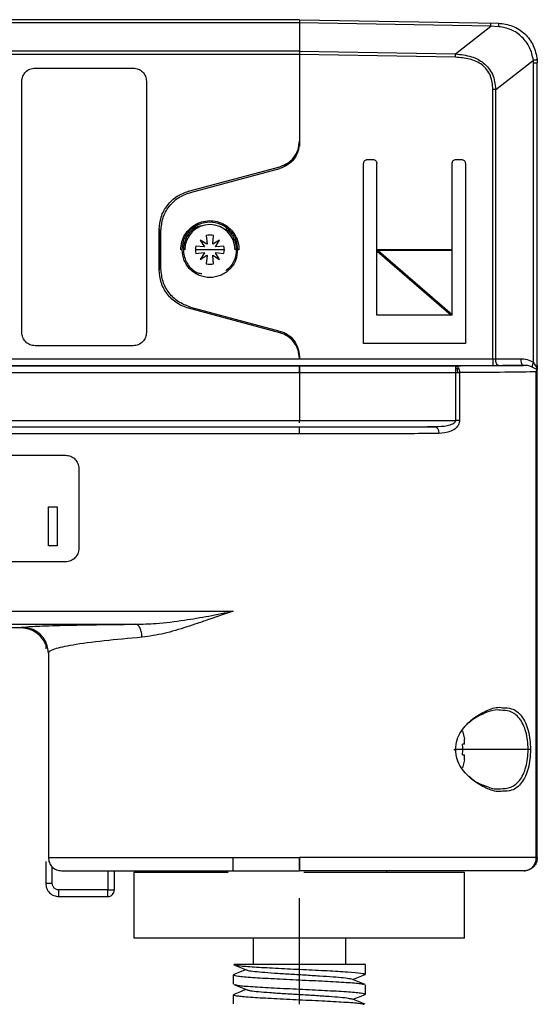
# Model space of a CAD drawing. Header units: millimetres. Extents: x -155 to 150, y 0 to 248.
# Tile 16 of 16: x 63 to 102, y 167 to 241. Entities that reach past the tile are written whole.
import ezdxf

# ---------------------------------------------------------------- set-up
doc = ezdxf.new("R2010")
doc.units = ezdxf.units.MM

msp = doc.modelspace()

# ---------------------------------------------------------------- linework, layer by layer
at = {"color": 7, "linetype": 'Continuous', "lineweight": 25}
for p, q in [((83.93, 241.272), (10.224, 241.272)), ((83.93, 241.029), (10.29, 241.028)), ((83.93, 241.272), (98.982, 241.009)), ((83.93, 241.029), (83.93, 238.89)), ((98.415, 240.776), (83.93, 241.029)), ((95.744, 238.684), (98.415, 240.776)), ((99.001, 240.743), (98.415, 240.776)), ((83.93, 238.633), (10.493, 238.631)), ((83.93, 238.89), (95.744, 238.684)), ((83.93, 238.633), (83.93, 231.696)), ((95.739, 238.427), (83.93, 238.633)), ((63.923, 237.613), (71.355, 237.613)), ((98.791, 235.991), (101.637, 238.221)), ((101.646, 238.009), (101.637, 238.221)), ((101.646, 215.361), (101.646, 238.009)), ((101.919, 238.263), (101.93, 238.009)), ((101.93, 215.116), (101.93, 238.009)), ((62.923, 217.613), (62.923, 236.613)), ((72.355, 236.613), (72.355, 217.613)), ((98.574, 215.617), (98.574, 235.991)), ((98.791, 215.618), (98.791, 235.991)), ((75.544, 228.3), (82.447, 230.15)), ((82.447, 230.15), (82.447, 230.114)), ((88.788, 216.767), (88.788, 230.398)), ((89.088, 230.698), (89.488, 230.698)), ((89.788, 218.917), (89.788, 230.398)), ((95.488, 218.917), (95.488, 230.398)), ((95.788, 230.698), (96.188, 230.698)), ((96.488, 230.398), (96.488, 216.767)), ((75.679, 228.206), (82.447, 230.02)), ((75.579, 228.273), (75.544, 228.3)), ((73.321, 222.339), (73.321, 225.403)), ((73.356, 225.376), (73.321, 225.403)), ((73.356, 225.376), (73.356, 222.366)), ((73.455, 222.434), (73.455, 225.308)), ((76.885, 224.937), (76.94, 224.311)), ((77.374, 224.311), (77.429, 224.937)), ((76.424, 224.604), (76.741, 224.097)), ((76.931, 224.287), (76.424, 224.604)), ((76.94, 224.311), (76.931, 224.287)), ((77.383, 224.287), (77.374, 224.311)), ((77.89, 224.604), (77.383, 224.287)), ((77.573, 224.097), (77.89, 224.604)), ((78.257, 223.871), (76.057, 223.871)), ((76.717, 224.088), (76.091, 224.143)), ((76.091, 223.599), (76.717, 223.654)), ((76.741, 223.645), (76.424, 223.138)), ((76.424, 223.138), (76.931, 223.455)), ((76.741, 224.097), (76.717, 224.088)), ((76.717, 223.654), (76.741, 223.645)), ((76.94, 223.431), (76.885, 222.805)), ((76.931, 223.455), (76.94, 223.431)), ((77.374, 223.431), (77.383, 223.455)), ((77.429, 222.805), (77.374, 223.431)), ((77.383, 223.455), (77.89, 223.138)), ((77.597, 224.088), (77.573, 224.097)), ((77.573, 223.645), (77.597, 223.654)), ((77.89, 223.138), (77.573, 223.645)), ((78.223, 224.143), (77.597, 224.088)), ((77.597, 223.654), (78.223, 223.599)), ((89.817, 223.769), (95.419, 218.917)), ((89.893, 223.821), (89.893, 223.888)), ((89.893, 223.888), (95.488, 223.888)), ((89.893, 223.821), (95.488, 218.975)), ((95.488, 223.821), (89.893, 223.821)), ((73.321, 222.339), (73.356, 222.366)), ((75.579, 219.469), (75.544, 219.442)), ((82.447, 217.592), (75.544, 219.442)), ((75.679, 219.536), (82.447, 217.722)), ((95.488, 218.917), (89.788, 218.917)), ((82.447, 217.628), (82.447, 217.592)), ((96.488, 216.767), (88.788, 216.767)), ((71.355, 216.613), (63.923, 216.613)), ((27.165, 215.617), (98.574, 215.617)), ((83.93, 215.791), (83.93, 215.617)), ((98.791, 215.618), (100.673, 215.626)), ((95.759, 215.074), (10.774, 215.074)), ((10.774, 214.574), (96.051, 214.574)), ((27.165, 215.117), (98.574, 215.117)), ((83.93, 214.574), (83.93, 210.966)), ((95.888, 214.829), (95.759, 214.926)), ((95.759, 210.966), (95.759, 214.574)), ((95.965, 214.927), (95.888, 214.829)), ((96.051, 214.574), (96.051, 210.966)), ((99.007, 215.118), (100.89, 215.126)), ((101.857, 177.895), (101.857, 214.636)), ((101.93, 177.895), (101.93, 214.967)), ((11.81, 210.966), (95.759, 210.966)), ((11.81, 210.466), (94.228, 210.466)), ((83.93, 210.441), (19.224, 210.441)), ((83.93, 209.941), (19.224, 209.941)), ((37.24, 208.325), (66.24, 208.325)), ((67.24, 207.325), (67.24, 201.264)), ((64.932, 201.464), (64.932, 204.425)), ((64.932, 204.425), (65.586, 204.425)), ((65.586, 204.425), (65.586, 201.464)), ((65.586, 201.464), (64.932, 201.464)), ((66.24, 200.264), (37.24, 200.264)), ((14.224, 196.542), (78.93, 196.542)), ((14.224, 195.542), (71.538, 195.542)), ((62.804, 195.271), (35.806, 195.271)), ((62.967, 195.314), (62.804, 195.271)), ((64.73, 194.147), (64.73, 193.694)), ((64.93, 193.351), (64.93, 177.895)), ((96.276, 187.472), (96.43, 186.852)), ((96.43, 186.472), (96.276, 186.472)), ((96.43, 186.472), (96.43, 186.852)), ((101.238, 186.072), (95.76, 186.072)), ((96.276, 185.672), (96.43, 185.672)), ((96.43, 185.291), (96.43, 185.672)), ((96.43, 185.291), (96.276, 184.672)), ((64.73, 177.608), (64.73, 175.947)), ((78.93, 177.895), (83.93, 177.895)), ((101.585, 177.188), (101.769, 177.392)), ((101.637, 177.188), (101.769, 177.392)), ((101.93, 177.895), (101.857, 177.895)), ((65.23, 175.947), (65.23, 177.181)), ((69.43, 176.895), (69.43, 175.447)), ((69.93, 175.447), (69.93, 176.895)), ((71.431, 176.795), (78.53, 176.795)), ((71.431, 171.795), (71.431, 176.795)), ((77.331, 176.895), (77.331, 176.795)), ((78.93, 176.895), (83.93, 176.895)), ((84.261, 176.795), (96.431, 176.795)), ((90.531, 176.895), (90.531, 176.795)), ((96.431, 171.795), (96.431, 176.795)), ((69.43, 175.447), (65.73, 175.447)), ((65.73, 174.947), (69.43, 174.947)), ((96.431, 171.795), (71.431, 171.795)), ((80.431, 171.795), (80.431, 169.795)), ((87.431, 171.795), (87.431, 169.795)), ((88.828, 169.795), (88.748, 169.828)), ((88.902, 169.795), (78.96, 169.795)), ((88.931, 169.07), (88.814, 169.041)), ((88.931, 169.77), (88.875, 169.756)), ((88.931, 169.07), (88.931, 169.77)), ((79.045, 169.048), (78.931, 169.02)), ((78.931, 168.32), (78.931, 169.02)), ((88.931, 167.57), (88.814, 167.541)), ((88.931, 167.57), (88.931, 168.27)), ((79.047, 167.549), (78.931, 167.52)), ((78.931, 166.82), (78.931, 167.52))]:
    msp.add_line(p, q, dxfattribs=at)
at = {"color": 7, "linetype": 'Continuous'}
msp.add_line((83.931, 166.795), (83.931, 174.821), dxfattribs=at)
at = {"color": 7, "linetype": 'Continuous', "lineweight": 25, "flags": 128}
msp.add_lwpolyline([(83.93, 238.89), (47.208, 238.89), (10.475, 238.887)], dxfattribs=at)
at = {"color": 7, "linetype": 'Continuous', "lineweight": 25}
for radius, start, end in [(1.9, 0, 180), (1.1, 75.68321, 104.31679), (1.1, 165.68321, 194.31679), (1.1, 345.68321, 14.31679), (1.1, 255.68321, 284.31679)]:
    msp.add_arc((77.157, 223.871), radius, start, end, dxfattribs=at)
for points, knots in [([(83.93, 241.272), (83.93, 241.269), (83.93, 241.263), (83.93, 241.216), (83.93, 241.14), (83.93, 241.066), (83.93, 241.029)], [0, 0, 0, 0, 0.231526, 0.475373, 0.731533, 1, 1, 1, 1]), ([(98.982, 241.009), (98.984, 241.005), (98.989, 240.998), (98.995, 240.942), (98.999, 240.857), (99.001, 240.781), (99.001, 240.743)], [0, 0, 0, 0, 0.245375, 0.5, 0.754625, 1, 1, 1, 1]), ([(98.982, 241.009), (99.352, 240.962), (100.089, 240.87), (101.025, 240.24), (101.709, 239.348), (101.849, 238.625), (101.919, 238.263)], [0, 0, 0, 0, 0.252267, 0.501745, 0.7503, 1, 1, 1, 1]), ([(101.637, 238.221), (101.565, 238.544), (101.419, 239.193), (100.801, 239.994), (99.978, 240.58), (99.326, 240.689), (99.001, 240.743)], [0, 0, 0, 0, 0.250342, 0.501865, 0.75243, 1, 1, 1, 1]), ([(98.574, 235.991), (98.545, 236.346), (98.501, 236.879), (98.142, 237.496), (97.77, 237.864), (97.312, 238.133), (96.639, 238.368), (96.097, 238.403), (95.739, 238.427)], [0, 0, 0, 0, 0.249054, 0.373161, 0.497247, 0.616799, 0.747384, 1, 1, 1, 1]), ([(95.744, 238.684), (96.152, 238.639), (96.903, 238.557), (97.761, 238.125), (98.263, 237.624), (98.669, 236.97), (98.741, 236.389), (98.791, 235.991)], [0, 0, 0, 0, 0.270845, 0.498054, 0.618126, 0.738462, 1, 1, 1, 1]), ([(101.637, 238.221), (101.677, 238.225), (101.758, 238.234), (101.848, 238.246), (101.908, 238.256), (101.915, 238.261), (101.919, 238.263)], [0, 0, 0, 0, 0.244993, 0.5, 0.755007, 1, 1, 1, 1]), ([(82.447, 230.15), (82.647, 230.224), (83.059, 230.376), (83.543, 230.844), (83.87, 231.433), (83.91, 231.87), (83.93, 232.082)], [0, 0, 0, 0, 0.243168, 0.499977, 0.7568, 1, 1, 1, 1]), ([(73.321, 225.403), (73.35, 225.722), (73.411, 226.376), (73.9, 227.26), (74.627, 227.961), (75.244, 228.189), (75.544, 228.3)], [0, 0, 0, 0, 0.243194, 0.5, 0.756806, 1, 1, 1, 1]), ([(76.555, 225.67), (76.447, 225.661), (76.23, 225.643), (76.046, 225.527), (75.954, 225.469)], [0, 0, 0, 0, 0.4999976, 1, 1, 1, 1]), ([(89.788, 223.854), (89.794, 223.86), (89.807, 223.871), (89.843, 223.885), (89.872, 223.887), (89.893, 223.888)], [0, 0, 0, 0, 0.2160423, 0.4481024, 1, 1, 1, 1]), ([(89.788, 223.854), (89.79, 223.839), (89.793, 223.808), (89.809, 223.782), (89.817, 223.769)], [0, 0, 0, 0, 0.4989744, 1, 1, 1, 1]), ([(89.893, 223.821), (89.879, 223.825), (89.859, 223.83), (89.835, 223.829), (89.824, 223.825), (89.818, 223.82), (89.813, 223.814), (89.811, 223.802), (89.812, 223.787), (89.815, 223.776), (89.817, 223.769)], [0, 0, 0, 0, 0.338307, 0.458498, 0.554458, 0.597737, 0.640749, 0.73477, 0.851855, 1, 1, 1, 1]), ([(75.544, 219.442), (75.244, 219.553), (74.627, 219.781), (73.9, 220.482), (73.411, 221.366), (73.35, 222.021), (73.321, 222.339)], [0, 0, 0, 0, 0.243194, 0.5, 0.756806, 1, 1, 1, 1]), ([(75.957, 222.271), (76.049, 222.213), (76.233, 222.098), (76.449, 222.08), (76.557, 222.071)], [0, 0, 0, 0, 0.500002, 1, 1, 1, 1]), ([(83.93, 215.66), (83.91, 215.872), (83.87, 216.309), (83.543, 216.898), (83.059, 217.366), (82.647, 217.518), (82.447, 217.592)], [0, 0, 0, 0, 0.2432, 0.500023, 0.756832, 1, 1, 1, 1]), ([(100.673, 215.626), (100.841, 215.618), (101.181, 215.603), (101.49, 215.442), (101.646, 215.361)], [0, 0, 0, 0, 0.492233, 1, 1, 1, 1]), ([(101.646, 215.361), (101.628, 215.325), (101.591, 215.252), (101.556, 215.15), (101.54, 215.06), (101.547, 215.018), (101.55, 214.997)], [0, 0, 0, 0, 0.245888, 0.5, 0.754112, 1, 1, 1, 1]), ([(101.849, 215.024), (101.801, 215.115), (101.741, 215.226), (101.661, 215.34), (101.646, 215.361)], [0, 0, 0, 0, 0.812717, 1, 1, 1, 1]), ([(100.89, 215.126), (100.214, 215.116), (98.861, 215.096), (96.794, 215.082), (95.759, 215.074)], [0, 0, 0, 0, 0.499532, 1, 1, 1, 1]), ([(95.759, 215.074), (95.777, 215.073), (95.813, 215.069), (95.867, 215.04), (95.92, 214.995), (95.95, 214.95), (95.965, 214.927)], [0, 0, 0, 0, 0.233186, 0.480209, 0.737402, 1, 1, 1, 1]), ([(95.912, 214.574), (95.911, 214.619), (95.909, 214.709), (95.895, 214.789), (95.888, 214.829)], [0, 0, 0, 0, 0.499441, 1, 1, 1, 1]), ([(95.965, 214.927), (95.978, 214.901), (96.005, 214.85), (96.031, 214.76), (96.048, 214.667), (96.05, 214.605), (96.051, 214.574)], [0, 0, 0, 0, 0.262598, 0.519791, 0.766814, 1, 1, 1, 1]), ([(101.857, 214.636), (101.529, 214.63), (100.872, 214.618), (99.067, 214.596), (97.257, 214.583), (96.051, 214.574)], [0, 0, 0, 0, 0.250558, 0.500919, 1, 1, 1, 1]), ([(98.574, 215.117), (98.649, 215.117), (98.799, 215.117), (98.938, 215.118), (99.007, 215.118)], [0, 0, 0, 0, 0.4999974, 1, 1, 1, 1]), ([(101.55, 214.997), (101.465, 215.03), (101.251, 215.116), (101.026, 215.122), (100.89, 215.126)], [0, 0, 0, 0, 0.3966567, 1, 1, 1, 1]), ([(101.921, 214.806), (101.895, 214.811), (101.846, 214.822), (101.731, 214.896), (101.621, 214.957), (101.55, 214.997)], [0, 0, 0, 0, 0.274564, 0.52806, 1, 1, 1, 1]), ([(101.93, 215.116), (101.929, 215.088), (101.927, 215.039), (101.916, 214.989), (101.902, 214.974), (101.893, 214.973), (101.882, 214.978), (101.868, 214.995), (101.856, 215.014), (101.849, 215.024)], [0, 0, 0, 0, 0.314633, 0.526525, 0.642817, 0.697769, 0.7533, 0.863568, 1, 1, 1, 1]), ([(101.857, 214.636), (101.875, 214.674), (101.9, 214.724), (101.915, 214.78), (101.919, 214.799), (101.921, 214.806)], [0, 0, 0, 0, 0.667726, 0.875851, 1, 1, 1, 1]), ([(101.935, 215.055), (101.934, 215.042), (101.932, 215.017), (101.918, 214.997), (101.912, 214.987)], [0, 0, 0, 0, 0.525932, 1, 1, 1, 1]), ([(101.93, 214.967), (101.93, 214.934), (101.93, 214.871), (101.924, 214.827), (101.921, 214.806)], [0, 0, 0, 0, 0.529185, 1, 1, 1, 1]), ([(101.93, 214.967), (101.93, 214.972), (101.93, 214.987), (101.93, 215.037), (101.93, 215.082), (101.93, 215.116)], [0, 0, 0, 0, 0.1050698, 0.306747, 1, 1, 1, 1]), ([(83.93, 214.224), (83.93, 214.087), (83.93, 213.9), (83.93, 213.795), (83.93, 213.767)], [0, 0, 0, 0, 0.731267, 1, 1, 1, 1]), ([(83.93, 210.772), (83.93, 210.773), (83.93, 210.828), (83.93, 210.898), (83.93, 210.966)], [0, 0, 0, 0, 0.027735, 1, 1, 1, 1]), ([(95.759, 210.966), (95.758, 210.954), (95.757, 210.929), (95.74, 210.878), (95.674, 210.779), (95.462, 210.643), (94.969, 210.495), (94.527, 210.478), (94.228, 210.466)], [0, 0, 0, 0, 0.020706, 0.042322, 0.090968, 0.222458, 0.474064, 1, 1, 1, 1]), ([(96.051, 210.966), (96.047, 210.907), (96.038, 210.792), (95.959, 210.593), (95.762, 210.334), (95.267, 210.031), (94.791, 209.992), (94.479, 209.966)], [0, 0, 0, 0, 0.076599, 0.149154, 0.283105, 0.529682, 1, 1, 1, 1]), ([(94.228, 210.466), (93.434, 210.463), (91.844, 210.455), (89.272, 210.447), (86.624, 210.442), (84.828, 210.442), (83.93, 210.441)], [0, 0, 0, 0, 0.249792, 0.49979, 0.74986, 1, 1, 1, 1]), ([(83.93, 209.941), (83.93, 210.007), (83.93, 210.137), (83.93, 210.302), (83.93, 210.417), (83.93, 210.433), (83.93, 210.441)], [0, 0, 0, 0, 0.2505972, 0.4997847, 0.7491877, 1, 1, 1, 1]), ([(94.228, 210.466), (94.259, 210.459), (94.308, 210.448), (94.366, 210.386), (94.406, 210.321), (94.438, 210.241), (94.47, 210.125), (94.475, 210.029), (94.479, 209.966)], [0, 0, 0, 0, 0.239567, 0.368431, 0.5, 0.631568, 0.760433, 1, 1, 1, 1]), ([(94.479, 209.966), (93.664, 209.963), (92.034, 209.955), (89.399, 209.947), (86.688, 209.942), (84.849, 209.942), (83.93, 209.941)], [0, 0, 0, 0, 0.2501394, 0.5001559, 0.7500986, 1, 1, 1, 1]), ([(71.538, 195.542), (72.051, 195.557), (73.276, 195.594), (75.127, 195.828), (77.08, 196.154), (78.313, 196.412), (78.93, 196.542)], [0, 0, 0, 0, 0.2093317, 0.4995089, 0.7499042, 1, 1, 1, 1]), ([(78.93, 196.542), (78.722, 196.471), (78.129, 196.27), (77.22, 195.953), (76.256, 195.62), (75.097, 195.236), (73.684, 194.793), (72.578, 194.636), (72.024, 194.557)], [0, 0, 0, 0, 0.087798, 0.250049, 0.385944, 0.499816, 0.749544, 1, 1, 1, 1]), ([(64.73, 194.044), (64.616, 194.239), (64.395, 194.619), (63.882, 195.008), (63.341, 195.233), (62.975, 195.259), (62.804, 195.271)], [0, 0, 0, 0, 0.278723, 0.544655, 0.786959, 1, 1, 1, 1]), ([(62.967, 195.314), (63.15, 195.338), (63.514, 195.386), (65.383, 195.451), (68.033, 195.506), (70.373, 195.53), (71.538, 195.542)], [0, 0, 0, 0, 0.252944, 0.503947, 0.752977, 1, 1, 1, 1]), ([(64.93, 193.351), (64.903, 193.598), (64.863, 193.978), (64.618, 194.435), (64.365, 194.749), (64.051, 195.003), (63.594, 195.248), (63.214, 195.288), (62.967, 195.314)], [0, 0, 0, 0, 0.2394635, 0.3683713, 0.5000123, 0.63165, 0.7605498, 1, 1, 1, 1]), ([(72.024, 194.557), (72.016, 194.68), (72.005, 194.869), (71.944, 195.096), (71.881, 195.253), (71.804, 195.38), (71.692, 195.504), (71.599, 195.527), (71.538, 195.542)], [0, 0, 0, 0, 0.239669, 0.368501, 0.500007, 0.631512, 0.760338, 1, 1, 1, 1]), ([(72.024, 194.557), (71.029, 194.467), (68.962, 194.279), (66.689, 193.978), (65.419, 193.701), (64.976, 193.494), (64.942, 193.389), (64.93, 193.351)], [0, 0, 0, 0, 0.242469, 0.503644, 0.752522, 0.912452, 1, 1, 1, 1]), ([(95.738, 186.072), (95.764, 186.321), (95.816, 186.818), (96.27, 187.662), (97.048, 188.45), (98.063, 189.02), (98.845, 189.304), (99.227, 189.244), (99.306, 189.232)], [0, 0, 0, 0, 0.117942, 0.235806, 0.470158, 0.70468, 0.939444, 1, 1, 1, 1]), ([(99.306, 189.232), (99.54, 189.226), (100.091, 189.213), (100.662, 188.756), (101.047, 188.12), (101.258, 187.516), (101.393, 186.82), (101.409, 186.321), (101.418, 186.071)], [0, 0, 0, 0, 0.197531, 0.463879, 0.597855, 0.7319, 0.86595, 1, 1, 1, 1]), ([(99.141, 189.036), (99.067, 189.046), (98.541, 189.122), (97.762, 188.743), (97.03, 188.352), (96.837, 188.147), (96.79, 188.097)], [0, 0, 0, 0, 0.1016196, 0.7238088, 0.9323383, 1, 1, 1, 1]), ([(101.238, 186.071), (101.23, 186.302), (101.214, 186.764), (101.084, 187.413), (100.876, 187.984), (100.494, 188.587), (99.922, 189.019), (99.376, 189.031), (99.141, 189.036)], [0, 0, 0, 0, 0.131274, 0.262465, 0.395477, 0.532136, 0.79811, 1, 1, 1, 1]), ([(96.294, 186.072), (96.293, 186.146), (96.291, 186.28), (96.28, 186.413), (96.276, 186.472)], [0, 0, 0, 0, 0.55997, 1, 1, 1, 1]), ([(95.624, 186.072), (95.642, 186.072), (95.679, 186.072), (95.735, 186.072), (95.786, 186.072), (95.819, 186.072), (95.828, 186.072), (95.812, 186.072), (95.781, 186.072), (95.751, 186.072), (95.738, 186.072)], [0, 0, 0, 0, 0.102683, 0.222339, 0.356762, 0.5, 0.643238, 0.777661, 0.897317, 1, 1, 1, 1]), ([(99.306, 182.911), (99.227, 182.899), (98.845, 182.839), (98.063, 183.124), (97.048, 183.694), (96.27, 184.481), (95.816, 185.326), (95.764, 185.823), (95.738, 186.072)], [0, 0, 0, 0, 0.060638, 0.295376, 0.529874, 0.764206, 0.882062, 1, 1, 1, 1]), ([(96.276, 185.672), (96.282, 185.746), (96.292, 185.879), (96.293, 186.013), (96.294, 186.072)], [0, 0, 0, 0, 0.55997, 1, 1, 1, 1]), ([(99.141, 183.107), (99.376, 183.113), (99.922, 183.125), (100.494, 183.556), (100.876, 184.159), (101.084, 184.73), (101.214, 185.379), (101.23, 185.841), (101.238, 186.071)], [0, 0, 0, 0, 0.201826, 0.467819, 0.604496, 0.737521, 0.868721, 1, 1, 1, 1]), ([(101.418, 186.071), (101.409, 185.822), (101.393, 185.323), (101.258, 184.626), (101.047, 184.023), (100.662, 183.387), (100.091, 182.93), (99.54, 182.917), (99.306, 182.911)], [0, 0, 0, 0, 0.134064, 0.268139, 0.402201, 0.53618, 0.802552, 1, 1, 1, 1]), ([(101.418, 186.071), (101.408, 186.071), (101.389, 186.071), (101.345, 186.071), (101.293, 186.071), (101.256, 186.071), (101.238, 186.071)], [0, 0, 0, 0, 0.2450753, 0.5, 0.7549247, 1, 1, 1, 1]), ([(96.79, 184.046), (96.838, 183.997), (97.177, 183.641), (97.933, 183.332), (98.691, 183.041), (99.067, 183.096), (99.141, 183.107)], [0, 0, 0, 0, 0.067356, 0.483104, 0.898401, 1, 1, 1, 1]), ([(101.857, 177.895), (101.459, 177.895), (100.665, 177.895), (98.933, 177.895), (96.897, 177.895), (94.59, 177.895), (92.087, 177.895), (89.443, 177.895), (86.708, 177.895), (84.856, 177.895), (83.93, 177.895)], [0, 0, 0, 0, 0.125691, 0.251147, 0.376362, 0.501358, 0.626177, 0.750859, 0.875451, 1, 1, 1, 1]), ([(83.93, 177.895), (83.93, 177.764), (83.93, 177.502), (83.93, 177.172), (83.93, 176.942), (83.93, 176.911), (83.93, 176.895)], [0, 0, 0, 0, 0.250048, 0.499878, 0.749219, 1, 1, 1, 1]), ([(101.585, 177.188), (101.628, 177.24), (101.712, 177.342), (101.796, 177.522), (101.848, 177.708), (101.854, 177.834), (101.857, 177.895)], [0, 0, 0, 0, 0.262718, 0.519977, 0.766968, 1, 1, 1, 1]), ([(101.769, 177.392), (101.809, 177.471), (101.89, 177.629), (101.904, 177.806), (101.911, 177.895)], [0, 0, 0, 0, 0.500768, 1, 1, 1, 1]), ([(65.93, 176.895), (65.972, 176.895), (66.059, 176.895), (66.782, 176.895), (67.981, 176.895), (69.672, 176.895), (71.751, 176.895), (74.081, 176.895), (76.504, 176.895), (78.137, 176.895), (78.93, 176.895)], [0, 0, 0, 0, 0.116516, 0.240011, 0.368641, 0.5, 0.631359, 0.759989, 0.883484, 1, 1, 1, 1]), ([(100.93, 176.895), (100.558, 176.895), (99.813, 176.895), (98.185, 176.895), (96.265, 176.895), (94.081, 176.895), (91.703, 176.895), (89.187, 176.895), (86.58, 176.895), (84.813, 176.895), (83.93, 176.895)], [0, 0, 0, 0, 0.124201, 0.24868, 0.373435, 0.498446, 0.623654, 0.749021, 0.874483, 1, 1, 1, 1]), ([(100.93, 176.895), (100.986, 176.898), (101.103, 176.905), (101.275, 176.961), (101.443, 177.052), (101.537, 177.142), (101.585, 177.188)], [0, 0, 0, 0, 0.233032, 0.480023, 0.737282, 1, 1, 1, 1]), ([(65.73, 175.447), (65.667, 175.453), (65.57, 175.464), (65.454, 175.526), (65.374, 175.59), (65.309, 175.67), (65.247, 175.786), (65.236, 175.884), (65.23, 175.947)], [0, 0, 0, 0, 0.2394436, 0.3682202, 0.4999986, 0.6287766, 0.7605564, 1, 1, 1, 1]), ([(78.96, 169.795), (79.1, 169.764), (79.376, 169.702), (80.63, 169.615), (82.296, 169.521), (84.213, 169.433), (86.085, 169.341), (87.642, 169.252), (88.721, 169.16), (88.861, 169.1), (88.931, 169.07)], [0, 0, 0, 0, 0.125889, 0.24994, 0.375644, 0.499918, 0.62539, 0.749937, 0.87513, 1, 1, 1, 1]), ([(79.89, 169.42), (79.749, 169.363), (79.441, 169.239), (79.132, 169.114), (78.964, 169.047)], [0, 0, 0, 0, 0.45513, 1, 1, 1, 1]), ([(78.966, 169.793), (79.134, 169.725), (79.47, 169.59), (79.806, 169.454), (79.974, 169.386)], [0, 0, 0, 0, 0.500406, 1, 1, 1, 1]), ([(79.997, 169.386), (79.999, 169.382), (80.013, 169.355), (80.371, 169.301), (81.056, 169.233), (82.02, 169.164), (83.138, 169.09), (84.329, 169.023), (85.483, 168.951), (86.508, 168.879), (87.295, 168.813), (87.766, 168.751), (87.828, 168.715), (87.849, 168.704)], [0, 0, 0, 0, 0.01684, 0.121124, 0.223899, 0.326673, 0.430958, 0.532902, 0.636678, 0.740454, 0.842398, 0.946682, 1, 1, 1, 1]), ([(88.902, 169.795), (88.911, 169.79), (88.928, 169.782), (88.93, 169.774), (88.931, 169.77)], [0, 0, 0, 0, 0.562289, 1, 1, 1, 1]), ([(78.931, 169.02), (79.006, 168.989), (79.156, 168.926), (80.313, 168.833), (81.966, 168.739), (83.93, 168.645), (85.899, 168.551), (87.541, 168.458), (88.615, 168.373), (88.758, 168.32), (88.816, 168.298)], [0, 0, 0, 0, 0.1298964, 0.2597929, 0.3896893, 0.5195857, 0.6494822, 0.7793786, 0.909275, 1, 1, 1, 1]), ([(88.898, 168.297), (88.729, 168.365), (88.393, 168.5), (88.058, 168.636), (87.89, 168.704)], [0, 0, 0, 0, 0.500362, 1, 1, 1, 1]), ([(87.972, 168.67), (88.112, 168.727), (88.42, 168.851), (88.728, 168.975), (88.897, 169.043)], [0, 0, 0, 0, 0.453931, 1, 1, 1, 1]), ([(78.965, 168.293), (79.133, 168.225), (79.469, 168.09), (79.805, 167.954), (79.973, 167.886)], [0, 0, 0, 0, 0.500385, 1, 1, 1, 1]), ([(79.89, 167.92), (79.75, 167.864), (79.442, 167.739), (79.134, 167.615), (78.965, 167.547)], [0, 0, 0, 0, 0.454586, 1, 1, 1, 1]), ([(79.047, 168.292), (79.105, 168.27), (79.247, 168.217), (80.321, 168.133), (81.963, 168.039), (83.932, 167.945), (85.896, 167.851), (87.549, 167.758), (88.705, 167.664), (88.856, 167.601), (88.931, 167.57)], [0, 0, 0, 0, 0.090357, 0.220306, 0.350255, 0.480204, 0.610153, 0.740102, 0.870051, 1, 1, 1, 1]), ([(79.992, 167.887), (80.055, 167.867), (80.191, 167.823), (80.8, 167.754), (81.676, 167.688), (82.752, 167.614), (83.931, 167.545), (85.11, 167.476), (86.186, 167.402), (87.062, 167.336), (87.67, 167.267), (87.806, 167.223), (87.869, 167.203)], [0, 0, 0, 0, 0.0881, 0.1916909, 0.2934524, 0.3975507, 0.5001415, 0.6027324, 0.7068306, 0.8085921, 0.912183, 1, 1, 1, 1]), ([(78.931, 167.52), (79.006, 167.489), (79.156, 167.426), (80.313, 167.333), (81.966, 167.239), (83.93, 167.145), (85.899, 167.051), (87.541, 166.958), (88.613, 166.874), (88.755, 166.821), (88.813, 166.799)], [0, 0, 0, 0, 0.130051, 0.260102, 0.390154, 0.520205, 0.650256, 0.780307, 0.910359, 1, 1, 1, 1]), ([(88.895, 166.798), (88.727, 166.865), (88.391, 167.001), (88.056, 167.136), (87.888, 167.204)], [0, 0, 0, 0, 0.500338, 1, 1, 1, 1]), ([(87.972, 167.17), (88.112, 167.227), (88.42, 167.351), (88.728, 167.475), (88.896, 167.543)], [0, 0, 0, 0, 0.453848, 1, 1, 1, 1])]:
    msp.add_open_spline(points, degree=3, knots=knots, dxfattribs=at)
for points in [[(98.415, 240.776), (98.415, 240.811), (98.417, 240.882), (98.418, 240.958), (98.419, 241.009), (98.419, 241.015), (98.419, 241.019)], [(83.93, 238.89), (83.93, 238.85), (83.93, 238.769), (83.93, 238.678), (83.93, 238.633)], [(83.93, 238.89), (83.93, 238.85), (83.93, 238.769), (83.93, 238.678), (83.93, 238.633)], [(95.739, 238.427), (95.74, 238.472), (95.742, 238.562), (95.743, 238.643), (95.744, 238.684)], [(62.923, 236.613), (62.938, 236.744), (62.968, 237.006), (63.199, 237.337), (63.53, 237.568), (63.792, 237.598), (63.923, 237.613)], [(71.355, 237.613), (71.487, 237.598), (71.749, 237.568), (72.079, 237.337), (72.31, 237.006), (72.34, 236.744), (72.355, 236.613)], [(101.646, 238.009), (101.687, 238.009), (101.768, 238.009), (101.858, 238.009), (101.918, 238.009), (101.926, 238.009), (101.93, 238.009)], [(98.791, 235.991), (98.756, 235.991), (98.687, 235.991), (98.612, 235.991), (98.574, 235.991)], [(83.93, 231.952), (83.909, 231.733), (83.867, 231.296), (83.542, 230.715), (83.064, 230.249), (82.653, 230.096), (82.447, 230.02)], [(88.788, 230.398), (88.793, 230.437), (88.802, 230.516), (88.871, 230.615), (88.97, 230.685), (89.049, 230.694), (89.088, 230.698)], [(89.488, 230.698), (89.527, 230.694), (89.606, 230.685), (89.705, 230.615), (89.775, 230.516), (89.784, 230.437), (89.788, 230.398)], [(95.488, 230.398), (95.493, 230.437), (95.502, 230.516), (95.571, 230.615), (95.67, 230.685), (95.749, 230.694), (95.788, 230.698)], [(96.188, 230.698), (96.227, 230.694), (96.306, 230.685), (96.405, 230.615), (96.475, 230.516), (96.484, 230.437), (96.488, 230.398)], [(73.455, 225.308), (73.487, 225.636), (73.549, 226.291), (74.037, 227.164), (74.754, 227.862), (75.371, 228.091), (75.679, 228.206)], [(74.957, 223.871), (74.973, 224.069), (75.004, 224.464), (75.248, 225.015), (75.62, 225.483), (76.105, 225.834), (76.667, 226.044), (77.262, 226.094), (77.856, 225.993), (78.202, 225.799), (78.376, 225.703)], [(75.057, 223.871), (75.089, 224.146), (75.152, 224.696), (75.637, 225.395), (76.332, 225.862), (77.157, 226.026), (77.983, 225.862), (78.677, 225.395), (79.162, 224.696), (79.226, 224.146), (79.257, 223.871)], [(78.376, 225.703), (78.519, 225.592), (78.805, 225.371), (79.113, 224.919), (79.319, 224.412), (79.344, 224.052), (79.357, 223.871)], [(75.954, 225.469), (75.837, 225.368), (75.603, 225.165), (75.352, 224.77), (75.192, 224.333), (75.139, 223.869), (75.193, 223.406), (75.353, 222.969), (75.605, 222.574), (75.84, 222.372), (75.957, 222.271)], [(78.36, 225.469), (78.477, 225.368), (78.711, 225.165), (78.963, 224.77), (79.122, 224.333), (79.175, 223.869), (79.121, 223.406), (78.961, 222.969), (78.709, 222.574), (78.474, 222.372), (78.357, 222.271)], [(79.257, 223.871), (79.226, 223.596), (79.162, 223.046), (78.677, 222.347), (77.983, 221.88), (77.157, 221.716), (76.332, 221.88), (75.637, 222.347), (75.152, 223.046), (75.089, 223.596), (75.057, 223.871)], [(75.679, 219.536), (75.371, 219.651), (74.754, 219.88), (74.037, 220.578), (73.549, 221.451), (73.487, 222.106), (73.455, 222.434)], [(63.923, 216.613), (63.792, 216.628), (63.53, 216.658), (63.199, 216.889), (62.968, 217.22), (62.938, 217.482), (62.923, 217.613)], [(72.355, 217.613), (72.34, 217.482), (72.31, 217.22), (72.079, 216.889), (71.749, 216.658), (71.487, 216.628), (71.355, 216.613)], [(82.447, 217.722), (82.653, 217.646), (83.064, 217.493), (83.542, 217.028), (83.867, 216.446), (83.909, 216.009), (83.93, 215.791)], [(98.574, 215.617), (98.612, 215.617), (98.687, 215.618), (98.756, 215.618), (98.791, 215.618)], [(98.574, 215.617), (98.574, 215.552), (98.574, 215.422), (98.574, 215.257), (98.574, 215.141), (98.574, 215.125), (98.574, 215.117)], [(99.007, 215.118), (98.979, 215.126), (98.923, 215.142), (98.851, 215.258), (98.801, 215.423), (98.794, 215.553), (98.791, 215.618)], [(100.673, 215.626), (100.677, 215.561), (100.684, 215.43), (100.734, 215.266), (100.805, 215.15), (100.862, 215.134), (100.89, 215.126)], [(83.93, 215.074), (83.93, 215.066), (83.93, 215.05), (83.93, 214.935), (83.93, 214.77), (83.93, 214.64), (83.93, 214.574)], [(83.93, 214.574), (83.93, 214.64), (83.93, 214.77), (83.93, 214.935), (83.93, 215.05), (83.93, 215.066), (83.93, 215.074)], [(95.759, 214.926), (95.759, 214.948), (95.759, 214.992), (95.759, 215.038), (95.759, 215.068), (95.759, 215.072), (95.759, 215.074)], [(95.759, 214.574), (95.759, 214.607), (95.759, 214.672), (95.759, 214.766), (95.759, 214.853), (95.759, 214.902), (95.759, 214.926)], [(96.051, 210.966), (96.006, 210.966), (95.916, 210.966), (95.811, 210.966), (95.759, 210.966)], [(83.93, 209.941), (83.93, 210.007), (83.93, 210.137), (83.93, 210.301), (83.93, 210.417), (83.93, 210.433), (83.93, 210.441)], [(66.24, 208.325), (66.371, 208.31), (66.633, 208.28), (66.964, 208.049), (67.195, 207.718), (67.225, 207.456), (67.24, 207.325)], [(67.24, 201.264), (67.225, 201.133), (67.195, 200.871), (66.964, 200.54), (66.633, 200.309), (66.371, 200.279), (66.24, 200.264)], [(101.93, 190.672), (101.93, 190.77), (101.93, 190.967), (101.93, 191.215), (101.93, 191.388), (101.93, 191.411), (101.93, 191.422)], [(64.93, 177.895), (64.982, 177.895), (65.086, 177.895), (65.918, 177.895), (67.212, 177.895), (68.967, 177.895), (71.101, 177.895), (73.538, 177.895), (76.181, 177.895), (78.013, 177.895), (78.93, 177.895)], [(64.93, 177.895), (64.945, 177.764), (64.975, 177.502), (65.206, 177.171), (65.537, 176.94), (65.799, 176.91), (65.93, 176.895)], [(78.93, 176.895), (78.93, 176.91), (78.93, 176.94), (78.93, 177.171), (78.93, 177.502), (78.93, 177.764), (78.93, 177.895)], [(83.93, 176.895), (83.93, 176.91), (83.93, 176.94), (83.93, 177.171), (83.93, 177.502), (83.93, 177.764), (83.93, 177.895)], [(101.93, 177.895), (101.926, 177.83), (101.919, 177.699), (101.859, 177.51), (101.768, 177.335), (101.68, 177.237), (101.637, 177.188)], [(101.637, 177.188), (101.588, 177.144), (101.49, 177.057), (101.315, 176.966), (101.126, 176.906), (100.995, 176.899), (100.93, 176.895)], [(64.73, 175.947), (64.737, 175.947), (64.752, 175.947), (64.868, 175.947), (65.033, 175.947), (65.164, 175.947), (65.23, 175.947)], [(64.73, 175.947), (64.745, 175.816), (64.775, 175.553), (65.006, 175.223), (65.337, 174.992), (65.599, 174.962), (65.73, 174.947)], [(65.73, 174.947), (65.73, 174.954), (65.73, 174.969), (65.73, 175.085), (65.73, 175.25), (65.73, 175.381), (65.73, 175.447)], [(69.43, 175.447), (69.495, 175.447), (69.626, 175.447), (69.791, 175.447), (69.907, 175.447), (69.922, 175.447), (69.93, 175.447)], [(69.43, 174.947), (69.43, 174.954), (69.43, 174.969), (69.43, 175.085), (69.43, 175.25), (69.43, 175.381), (69.43, 175.447)], [(69.43, 174.947), (69.495, 174.954), (69.626, 174.969), (69.791, 175.085), (69.907, 175.25), (69.922, 175.381), (69.93, 175.447)]]:
    msp.add_open_spline(points, degree=3, dxfattribs=at)

doc.saveas('drawing.dxf')
